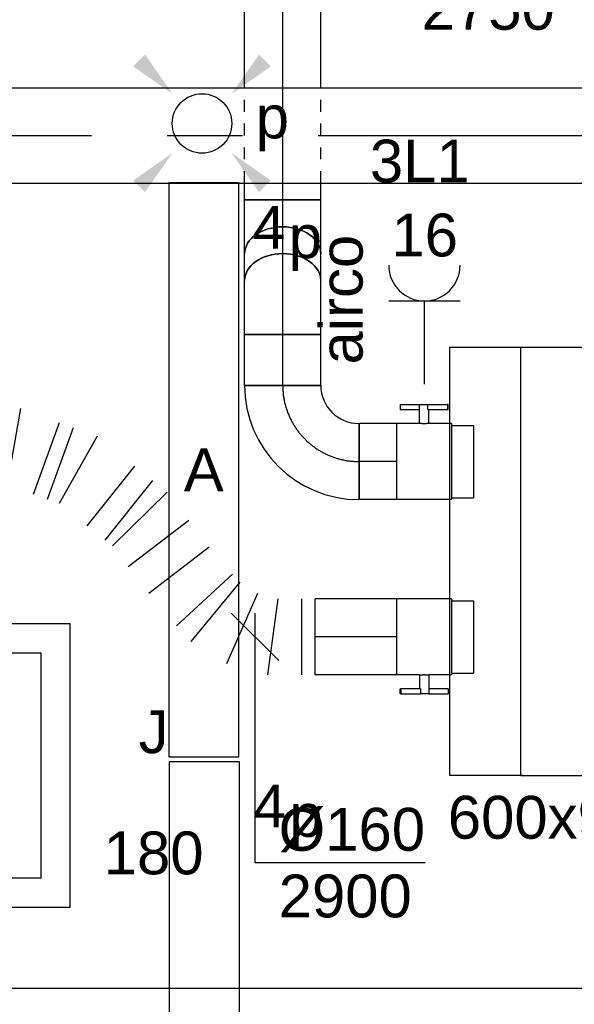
# Model space of a CAD drawing. Extents: x -238422 to 258194, y -34825 to 126331.
# Tile 191 of 239: x 36939 to 38104, y 14753 to 16822. Entities that reach past the tile are written whole.
import ezdxf
from ezdxf.enums import TextEntityAlignment as Align

# ---------------------------------------------------------------- set-up
doc = ezdxf.new("R2010")
doc.units = 0
doc.header["$LTSCALE"] = 50
for name, pattern in [('2322140', [45, 40, -5]), ('CENTER2', [28.575000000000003, 19.05, -3.175, 3.175, -3.175]), ('STREEPJES', [0.1, 0.05, -0.05])]:
    doc.linetypes.add(name, pattern=pattern)
doc.layers.get('0').update_dxf_attribs({"linetype": 'CONTINUOUS'})
for name, color, linetype in [('AIRCO', 3, 'CONTINUOUS'), ('EL6222--', 3, 'CONTINUOUS'), ('EL6311--', 3, 'CONTINUOUS'), ('WL5448--', 4, 'CONTINUOUS'), ('WL570---_TOEVOER', 3, 'CONTINUOUS'), ('WL570---_TOEVOER_HL', 8, 'CONTINUOUS'), ('WL570---_TOEVOER_RST', 2, 'CONTINUOUS'), ('WL570---_TOEVOER_RST_HL', 1, 'CONTINUOUS'), ('WL5911--_D', 2, 'CONTINUOUS'), ('WM570---_TOEVOER', 1, 'CONTINUOUS'), ('WM570---_TOEVOER_PR', 1, 'CONTINUOUS'), ('WM570---_TOEVOER_RST_PR', 1, 'CONTINUOUS')]:
    doc.layers.add(name, color=color, linetype=linetype)
doc.styles.add('BURO-018', font='ARIAL.TTF', dxfattribs={"height": 90})
doc.styles.add('BURO-025', font='ARIAL.TTF', dxfattribs={"height": 125})

# ---------------------------------------------------------------- blocks, each defined once
blk = doc.blocks.new('E001611207146')
at = {"color": 0}
for p, q in [((-12.07, -1.46), (-12.07, 1.46)), ((-12.07, 1.46), (12.07, 1.46)), ((12.07, 1.46), (12.07, -1.46)), ((12.07, -1.46), (-12.07, -1.46))]:
    blk.add_line(p, q, dxfattribs=at)
at = {"color": 0, "linetype": 'Continuous', "style": 'BURO-018'}
for tag, p in [('E_GKAST', (0, 8)), ('E_GROEP', (0, 5)), ('E_SGROEP', (4.5, 5)), ('E_ARMCODE', (0, 0)), ('E_SLET', (4.5, -3))]:
    blk.add_attdef(tag, text='', height=1.8, dxfattribs=at).set_placement(p, align=Align.MIDDLE)
blk = doc.blocks.new('E00411')
at = {"color": 0, "linetype": 'Continuous'}
blk.add_circle((0, 0), 1.25, dxfattribs=at)
for points in [[(-2.891705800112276, 2.395768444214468), (-2.395768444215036, 2.891705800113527), (-1.237436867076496, 1.237436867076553)], [(2.395768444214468, 2.891705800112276), (2.891705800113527, 2.395768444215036), (1.237436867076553, 1.237436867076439)], [(-2.395768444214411, -2.891705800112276), (-2.89170580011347, -2.395768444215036), (-1.237436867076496, -1.237436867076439)], [(2.89170580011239, -2.395768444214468), (2.395768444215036, -2.891705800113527), (1.237436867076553, -1.237436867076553)]]:
    blk.add_solid(points, dxfattribs=at)
at = {"color": 0, "linetype": 'Continuous', "style": 'BURO-018'}
for tag, height, p in [('E_SLET1', 1.8, (-2.842e-13, 4.641705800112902)), ('E_GROEP', 1.799999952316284, (0, 0)), ('E_GKAST', 1.799999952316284, (0, 0))]:
    blk.add_attdef(tag, text='', height=height, dxfattribs=at).set_placement(p, align=Align.MIDDLE)
at = {"color": 0, "linetype": 'Continuous', "style": 'BURO-018', "flags": 1}
for tag in ['E_MATCODE', 'E_SGROEP']:
    blk.add_attdef(tag, text='', height=1.799999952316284, dxfattribs=at).set_placement((0, 0), align=Align.MIDDLE)
blk = doc.blocks.new('*U1112')
at = {"color": 0, "ltscale": 10}
for p, q in [((0, 80.00000000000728, -2750), (35.21573101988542, 80.00000000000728, -2750)), ((0, -79.99999999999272, -2750), (2.939152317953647e-14, 80.00000000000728, -2750)), ((235.2157310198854, 80.00000000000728, -2750), (654.8119637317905, 80.0000000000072, -2750)), ((654.8119637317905, 80.00000000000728, -2750), (654.8119637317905, -79.99999999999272, -2750)), ((0, -79.99999999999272, -2750), (35.21573101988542, -79.99999999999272, -2750)), ((235.2157310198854, -79.99999999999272, -2750), (654.8119637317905, -79.9999999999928, -2750))]:
    blk.add_line(p, q, dxfattribs=at)
at = {"color": 8, "linetype": 'STREEPJES', "ltscale": 10}
for p, q in [((35.21573101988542, 80.00000000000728, -2750), (235.2157310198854, 80.00000000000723, -2750)), ((35.21573101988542, -79.99999999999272, -2750), (235.2157310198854, -79.99999999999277, -2750))]:
    blk.add_line(p, q, dxfattribs=at)
at = {"layer": 'WL570---_TOEVOER_HL', "linetype": 'CENTER2'}
blk.add_line((0, 7.275957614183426e-12, -2750), (654.8119637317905, 7.155670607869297e-12, -2750), dxfattribs=at)
at = {"layer": 'WM570---_TOEVOER_PR', "color": 1, "style": 'BURO-018'}
blk.add_attdef('POSNR', text='', height=90, dxfattribs=at).set_placement((0, 0), align=Align.MIDDLE)
blk = doc.blocks.new('*U1114')
at = {"color": 0, "ltscale": 10}
for p, q in [((-46.88117959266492, 80, -2749.999999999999), (-31.98059461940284, 80, -2749.999999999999)), ((-31.98059461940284, 80, -2749.999999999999), (4.518235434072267, 80, -2749.999999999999)), ((4.518235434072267, 80, -2749.999999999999), (45.22739064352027, 79.99999999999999, -2749.999999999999)), ((45.22739064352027, 80, -2749.999999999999), (66.30000000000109, 80, -2749.999999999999)), ((66.30000000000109, 80, -2749.999999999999), (66.30000000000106, -80, -2749.999999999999)), ((-46.88117959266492, -80, -2749.999999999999), (-31.98059461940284, -80, -2749.999999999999)), ((-31.98059461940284, -80, -2749.999999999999), (4.518235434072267, -80, -2749.999999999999)), ((4.518235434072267, -80, -2749.999999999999), (45.22739064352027, -80.00000000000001, -2749.999999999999)), ((45.22739064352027, -80, -2749.999999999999), (66.30000000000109, -80, -2749.999999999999))]:
    blk.add_line(p, q, dxfattribs=at)
blk.add_ellipse((-46.88117959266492, 0, -2749.999999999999), major_axis=(1.469576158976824e-14, 80), ratio=0.7071067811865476, start_param=3.141592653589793, end_param=6.283185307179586, dxfattribs=at)
at = {"layer": 'WL570---_TOEVOER_HL', "linetype": 'CENTER2'}
blk.add_line((-46.88117959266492, 0, -2749.999999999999), (66.30000000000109, -2.079104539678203e-14, -2749.999999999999), dxfattribs=at)
at = {"layer": 'WM570---_TOEVOER_PR', "color": 1, "style": 'BURO-018'}
blk.add_attdef('POSNR', text='', height=90, dxfattribs=at).set_placement((0, 0), align=Align.MIDDLE)
blk = doc.blocks.new('*U1115')
at = {"color": 0, "ltscale": 10}
for p, q in [((7.275957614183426e-12, 80.00000000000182, -2900), (7.256363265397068e-12, -79.99999999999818, -2900)), ((28.15129324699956, 80.00000000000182, -2900), (28.15129324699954, -79.99999999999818, -2900)), ((78.4454799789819, -79.99999999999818, -2900), (100.5883734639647, 80.00000000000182, -2900)), ((185.8309466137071, 55.94532409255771, -2900), (121.0667665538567, -92.02733795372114, -2900)), ((158.819673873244, -115.1779084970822, -2900), (261.3367612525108, 9.644183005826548, -2900)), ((291.383370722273, -22.88937177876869, -2900), (173.8429786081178, -131.4446858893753, -2900)), ((349.9225463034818, -91.53158080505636, -2900), (222.933594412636, -188.8650596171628, -2900)), ((392.8423822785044, -147.5281921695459, -2900), (265.8534303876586, -244.8616709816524, -2900)), ((311.0251785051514, -303.7963049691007, -2900), (426.158215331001, -190.9946620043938, -2900)), ((441.3806359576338, -203.1644908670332, -2900), (341.4700197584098, -328.1359626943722, -2900)), ((479.2381577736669, -233.4303449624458, -2900), (379.3275415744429, -358.4018167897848, -2900)), ((458.4917345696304, -421.691007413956, -2900), (537.7490151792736, -280.207867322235, -2900)), ((562.6166493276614, -289.1965397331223, -2900), (508.2270028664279, -439.6683522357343, -2900)), ((737.2232354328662, -285.0532157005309, -2900), (891.059275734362, -329.0358566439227, -2900)), ((591.8387094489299, -299.759165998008, -2900), (537.4490629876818, -450.2309785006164, -2900)), ((619.3915850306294, -479.8499797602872, -2900), (647.4210005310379, -319.8499797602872, -2900)), ((675.4504160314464, -319.8499797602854, -2900), (675.4504160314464, -479.8499797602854, -2900)), ((724.4978817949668, -479.8499797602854, -2900), (709.2629950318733, -319.8499797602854, -2900)), ((724.2241104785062, -316.9747755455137, -2900), (754.4201126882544, -474.0995713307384, -2900)), ((777.1354865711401, -469.7341656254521, -2900), (725.1484739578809, -316.7971327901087, -2900)), ((726.8307402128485, -315.9521479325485, -2900), (818.4756171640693, -448.9694476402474, -2900)), ((852.604636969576, -417.7382145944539, -2900), (728.2195625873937, -314.6812460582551, -2900)), ((729.21010804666, -313.0803591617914, -2900), (876.9463715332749, -378.3979061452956, -2900))]:
    blk.add_line(p, q, dxfattribs=at)
at = {"color": 8, "linetype": 'STREEPJES', "ltscale": 10, "extrusion": (0, 0, -1)}
blk.add_ellipse((799.2375376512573, -168.800798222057, -2900), major_axis=(78.31187173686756, 16.62486336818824), ratio=0.7881661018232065, start_param=3.959169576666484, end_param=6.148669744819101, dxfattribs=at)
at = {"color": 0, "ltscale": 10}
for centre, major_axis, ratio, start_param, end_param in [((806.0240659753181, -193.2684452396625, -2900), (-72.36640419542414, -34.48554720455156), 0.929755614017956, 5.158286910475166, 6.121057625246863), ((821.3835222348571, -199.8975110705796, -2900), (59.75689974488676, -53.70932204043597), 0.9642661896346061, 3.487629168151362, 4.332393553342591), ((806.0240659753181, -193.2684452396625, -2900), (-72.36640419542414, -34.48554720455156), 0.929755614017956, 6.121057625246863, 6.445312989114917), ((831.2542738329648, -214.8171054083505, -2900), (79.99808028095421, -0.554212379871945), 0.04391913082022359, 3.141592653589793, 6.283185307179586), ((831.2542738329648, -214.8171054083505, -2900), (79.99808028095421, -0.554212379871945), 0.04391913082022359, 0, 0.4879099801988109)]:
    blk.add_ellipse(centre, major_axis=major_axis, ratio=ratio, start_param=start_param, end_param=end_param, dxfattribs=at)
at = {"color": 0, "ltscale": 10, "extrusion": (0, 0, -1)}
for centre, major_axis, ratio, start_param, end_param in [((813.6268124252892, -203.9439888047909, -2900), (-18.85869713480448, -78.57337026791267), 0.9767459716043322, 0.7491895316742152, 2.116177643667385), ((799.2375376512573, -168.800798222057, -2900), (78.31187173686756, 16.62486336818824), 0.7881661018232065, 3.09319124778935, 3.189994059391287), ((831.0244370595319, -247.9930165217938, -2900), (79.92200650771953, -11.48310605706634), 0.02197016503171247, 6.280183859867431, 9.421776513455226)]:
    blk.add_ellipse(centre, major_axis=major_axis, ratio=ratio, start_param=start_param, end_param=end_param, dxfattribs=at)
at = {"layer": 'WM570---_TOEVOER_PR', "color": 1, "style": 'BURO-018'}
blk.add_attdef('POSNR', text='', height=90, dxfattribs=at).set_placement((0, 0), align=Align.MIDDLE)
blk = doc.blocks.new('*U1116')
at = {"color": 0, "ltscale": 10}
for p, q in [((7.275957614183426e-12, 80.00000000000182, -2900), (171.4086722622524, 80.0000000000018, -2900)), ((171.4086722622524, 80.00000000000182, -2900), (171.4086722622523, -79.99999999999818, -2900)), ((7.275957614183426e-12, -79.99999999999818, -2900), (171.4086722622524, -79.9999999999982, -2900))]:
    blk.add_line(p, q, dxfattribs=at)
at = {"layer": 'WL570---_TOEVOER_HL', "linetype": 'CENTER2'}
blk.add_line((7.275957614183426e-12, 1.818989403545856e-12, -2900), (171.4086722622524, 1.797997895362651e-12, -2900), dxfattribs=at)
at = {"layer": 'WM570---_TOEVOER_PR', "color": 1, "style": 'BURO-018'}
blk.add_attdef('POSNR', text='', height=90, dxfattribs=at).set_placement((0, 0), align=Align.MIDDLE)
blk = doc.blocks.new('*U1118')
at = {"color": 2, "ltscale": 10}
for p, q in [((-9.541666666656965, 120, -2900), (-50.2466210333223, 120, -2900)), ((-50.2466210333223, 109.3333333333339, -2900), (-50.2466210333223, 120, -2900)), ((-50.2466210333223, 109.3333333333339, -2900), (-9.541666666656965, 109.3333333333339, -2900)), ((-9.541666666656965, 80.00000000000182, -2900), (-9.54166666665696, 120.0000000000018, -2900)), ((-9.541666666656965, 120.0000000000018, -2900), (7.515583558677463, 120.0000000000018, -2900)), ((7.515583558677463, 109.3333333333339, -2900), (7.515583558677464, 120, -2900)), ((48.91328769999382, 120, -2900), (7.515583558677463, 120, -2900)), ((7.515583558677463, 109.3333333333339, -2900), (48.91328769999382, 109.3333333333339, -2900)), ((9.541666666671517, 80.00000000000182, -2900), (9.54166666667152, 109.3333333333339, -2900)), ((48.91328769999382, 120, -2900), (50.24662103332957, 120.0000000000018, -2900)), ((48.91328769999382, 109.3333333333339, -2900), (48.91328769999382, 120, -2900)), ((50.24662103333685, 109.3333333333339, -2900), (48.91328769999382, 109.3333333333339, -2900)), ((50.24662103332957, 120.0000000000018, -2900), (50.24662103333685, 109.3333333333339, -2900)), ((-57.24999999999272, 76.00000000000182, -2900), (-103.9499999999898, 76.00000000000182, -2900)), ((-103.9499999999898, -75.99999999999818, -2900), (-103.9499999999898, 76.00000000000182, -2900)), ((-57.24999999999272, 80.00000000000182, -2900), (-9.541666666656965, 80.00000000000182, -2900)), ((-57.24999999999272, -79.99999999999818, -2900), (-57.2499999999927, 80.00000000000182, -2900)), ((9.541666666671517, 80.00000000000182, -2900), (57.25000000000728, 80.00000000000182, -2900)), ((57.25000000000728, 80.00000000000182, -2900), (57.25000000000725, -79.99999999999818, -2900)), ((-57.24999999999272, -75.99999999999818, -2900), (-103.9499999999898, -75.99999999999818, -2900)), ((-57.24999999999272, -79.99999999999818, -2900), (57.25000000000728, -79.9999999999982, -2900))]:
    blk.add_line(p, q, dxfattribs=at)
blk.add_spline([(9.492711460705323, 79.99417583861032, -2900), (9.346348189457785, 79.97693931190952, -2900), (9.104078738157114, 79.94898902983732, -2900), (8.76838911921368, 79.91145878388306, -2900), (8.342723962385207, 79.86587281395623, -2900), (7.831451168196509, 79.81408537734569, -2900), (7.239817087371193, 79.75820677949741, -2900), (6.573892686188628, 79.70051858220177, -2900), (5.840511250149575, 79.64338119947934, -2900), (5.047198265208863, 79.58913749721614, -2900), (4.202094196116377, 79.54001629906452, -2900), (3.313870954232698, 79.49803983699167, -2900), (2.391642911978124, 79.4649391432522, -2900), (1.444873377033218, 79.44208114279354, -2900), (0.4832774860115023, 79.43041076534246, -2900), (-0.4832774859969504, 79.43041076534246, -2900), (-1.444873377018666, 79.44208114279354, -2900), (-2.391642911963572, 79.4649391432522, -2900), (-3.313870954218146, 79.49803983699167, -2900), (-4.202094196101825, 79.54001629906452, -2900), (-5.047198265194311, 79.58913749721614, -2900), (-5.840511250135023, 79.64338119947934, -2900), (-6.573892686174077, 79.70051858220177, -2900), (-7.239817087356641, 79.75820677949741, -2900), (-7.831451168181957, 79.81408537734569, -2900), (-8.342723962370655, 79.86587281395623, -2900), (-8.768389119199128, 79.91145878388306, -2900), (-9.104078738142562, 79.94898902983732, -2900), (-9.346348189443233, 79.97693931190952, -2900), (-9.49271146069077, 79.99417583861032, -2900), (-9.541666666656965, 80.00000000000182, -2900)], degree=3, dxfattribs=at)
at = {"layer": 'WL570---_TOEVOER', "color": 1, "style": 'BURO-018'}
blk.add_attdef('I', text='', height=90, dxfattribs=at).set_placement((0, 0), align=Align.MIDDLE)
at = {"layer": 'WM570---_TOEVOER_PR', "color": 1, "style": 'BURO-018'}
blk.add_attdef('POSNR', text='', height=90, dxfattribs=at).set_placement((0, 0), align=Align.MIDDLE)
blk = doc.blocks.new('*U1119')
at = {"color": 0, "ltscale": 10}
for p, q in [((-1.818989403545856e-12, 80, -2853.118820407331), (56.23764081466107, 79.99999999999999, -2853.118820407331)), ((-1.818989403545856e-12, -80, -2853.118820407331), (56.23764081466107, -80.00000000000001, -2853.118820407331))]:
    blk.add_line(p, q, dxfattribs=at)
blk.add_ellipse((-1.818989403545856e-12, 0, -2853.118820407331), major_axis=(1.469576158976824e-14, 80), ratio=0.7071067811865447, start_param=3.141592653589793, end_param=6.283185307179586, dxfattribs=at)
at = {"color": 0, "ltscale": 10, "extrusion": (0, 0, -1)}
blk.add_ellipse((56.23764081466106, 0, -2853.118820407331), major_axis=(1.469576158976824e-14, 80), ratio=0.7071067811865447, start_param=0, end_param=3.141592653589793, dxfattribs=at)
at = {"layer": 'WL570---_TOEVOER_HL', "linetype": 'CENTER2'}
blk.add_line((-1.818989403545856e-12, 0, -2853.118820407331), (56.23764081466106, -1.033068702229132e-14, -2853.118820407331), dxfattribs=at)
at = {"layer": 'WM570---_TOEVOER_PR', "color": 1, "style": 'BURO-018'}
blk.add_attdef('POSNR', text='', height=90, dxfattribs=at).set_placement((0, 0), align=Align.MIDDLE)
blk = doc.blocks.new('*U1120')
at = {"color": 0, "ltscale": 10}
for p, q in [((-66.29999999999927, 80, -2900), (-45.22739064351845, 80, -2900)), ((-66.29999999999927, -80, -2900), (-66.29999999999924, 80, -2900)), ((-45.22739064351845, 80, -2900), (-4.518235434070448, 79.99999999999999, -2900)), ((-4.518235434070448, 80, -2900), (31.98059461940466, 80, -2900)), ((31.98059461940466, 80, -2900), (46.88117959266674, 80, -2900)), ((-66.29999999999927, -80, -2900), (-45.22739064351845, -80, -2900)), ((-45.22739064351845, -80, -2900), (-4.518235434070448, -80.00000000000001, -2900)), ((-4.518235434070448, -80, -2900), (31.98059461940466, -80, -2900)), ((31.98059461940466, -80, -2900), (46.88117959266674, -80, -2900))]:
    blk.add_line(p, q, dxfattribs=at)
at = {"color": 0, "ltscale": 10, "extrusion": (1.077753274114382e-33, 2.465190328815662e-32, -1)}
blk.add_ellipse((46.88117959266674, 0, -2900), major_axis=(1.469576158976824e-14, 80), ratio=0.7071067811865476, start_param=0, end_param=3.141592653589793, dxfattribs=at)
at = {"layer": 'WL570---_TOEVOER_HL', "linetype": 'CENTER2'}
blk.add_line((-66.29999999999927, 0, -2900), (46.88117959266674, -2.079104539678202e-14, -2900), dxfattribs=at)
at = {"layer": 'WM570---_TOEVOER_PR', "color": 1, "style": 'BURO-018'}
blk.add_attdef('POSNR', text='', height=90, dxfattribs=at).set_placement((0, 0), align=Align.MIDDLE)
blk = doc.blocks.new('*U1121')
at = {"color": 0, "ltscale": 10}
for p, q in [((0, 80.00000000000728, -2900), (107.1619073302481, 80.00000000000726, -2900)), ((0, -79.99999999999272, -2900), (2.939152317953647e-14, 80.00000000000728, -2900)), ((107.1619073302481, 80.00000000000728, -2900), (107.1619073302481, -79.99999999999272, -2900)), ((0, -79.99999999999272, -2900), (107.1619073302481, -79.99999999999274, -2900))]:
    blk.add_line(p, q, dxfattribs=at)
at = {"layer": 'WL570---_TOEVOER_HL', "linetype": 'CENTER2'}
blk.add_line((0, 7.275957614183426e-12, -2900), (107.1619073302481, 7.256272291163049e-12, -2900), dxfattribs=at)
at = {"layer": 'WM570---_TOEVOER_PR', "color": 1, "style": 'BURO-018'}
blk.add_attdef('POSNR', text='', height=90, dxfattribs=at).set_placement((0, 0), align=Align.MIDDLE)
blk = doc.blocks.new('*U1122')
at = {"color": 0, "ltscale": 10}
for p, q in [((-159.9999999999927, 76.00000000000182, -2900), (-161.2125040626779, 76.00000000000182, -2900)), ((-159.9999999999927, -79.99999999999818, -2900), (-159.9999999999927, 80.00000000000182, -2900)), ((-159.9999999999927, -75.99999999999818, -2900), (-159.9999999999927, 76.00000000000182, -2900)), ((-159.9999999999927, -75.99999999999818, -2900), (-161.2125040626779, -75.99999999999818, -2900)), ((80.00000000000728, -159.9999999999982, -2900), (-79.99999999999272, -159.9999999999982, -2900))]:
    blk.add_line(p, q, dxfattribs=at)
for centre, radius, start, end in [((-159.9999999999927, -160, -2900), 240.0000000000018, 3.996802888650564e-13, 90), ((-160, -160.0000000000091, -2900), 80.00000000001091, 7.833733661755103e-12, 89.99999999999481)]:
    blk.add_arc(centre, radius, start, end, dxfattribs=at)
at = {"layer": 'WL570---_TOEVOER_HL', "linetype": 'CENTER2'}
blk.add_arc((-159.9999999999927, -159.9999999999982, -2900), 160, 0, 90, dxfattribs=at)
at = {"layer": 'WM570---_TOEVOER_PR', "color": 1, "style": 'BURO-018'}
blk.add_attdef('POSNR', text='', height=90, dxfattribs=at).set_placement((0, 0), align=Align.MIDDLE)
blk = doc.blocks.new('*U1123')
at = {"color": 0, "ltscale": 10}
for p, q in [((7.275957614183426e-12, 80.00000000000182, -2900), (78.66656338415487, 80.0000000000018, -2900)), ((78.66656338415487, 80.00000000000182, -2900), (78.66656338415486, -79.99999999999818, -2900)), ((7.275957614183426e-12, -79.99999999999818, -2900), (78.66656338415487, -79.9999999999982, -2900))]:
    blk.add_line(p, q, dxfattribs=at)
at = {"layer": 'WL570---_TOEVOER_HL', "linetype": 'CENTER2'}
blk.add_line((7.275957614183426e-12, 1.818989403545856e-12, -2900), (78.66656338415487, 1.809355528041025e-12, -2900), dxfattribs=at)
at = {"layer": 'WM570---_TOEVOER_PR', "color": 1, "style": 'BURO-018'}
blk.add_attdef('POSNR', text='', height=90, dxfattribs=at).set_placement((0, 0), align=Align.MIDDLE)
blk = doc.blocks.new('*U1124')
at = {"color": 2, "ltscale": 10}
for p, q in [((-57.24999999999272, 76.00000000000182, -2900), (-103.9499999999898, 76.00000000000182, -2900)), ((-103.9499999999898, -75.99999999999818, -2900), (-103.9499999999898, 76.00000000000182, -2900)), ((-57.24999999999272, 80.00000000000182, -2900), (57.25000000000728, 80.0000000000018, -2900)), ((-57.24999999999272, -79.99999999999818, -2900), (-57.2499999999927, 80.00000000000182, -2900)), ((57.25000000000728, 80.00000000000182, -2900), (57.25000000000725, -79.99999999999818, -2900)), ((-57.24999999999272, -75.99999999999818, -2900), (-103.9499999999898, -75.99999999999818, -2900)), ((-57.24999999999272, -79.99999999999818, -2900), (-9.541666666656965, -79.99999999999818, -2900)), ((-9.541666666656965, -79.99999999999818, -2900), (-9.541666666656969, -109.3333333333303, -2900)), ((9.541666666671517, -79.99999999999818, -2900), (9.541666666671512, -119.9999999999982, -2900)), ((9.541666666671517, -79.99999999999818, -2900), (57.25000000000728, -79.99999999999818, -2900)), ((-50.2466210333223, -109.3333333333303, -2900), (-50.2466210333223, -119.9999999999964, -2900)), ((-48.91328769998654, -109.3333333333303, -2900), (-50.2466210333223, -109.3333333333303, -2900)), ((-50.2466210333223, -119.9999999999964, -2900), (-48.91328769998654, -119.9999999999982, -2900)), ((-7.515583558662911, -109.3333333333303, -2900), (-48.91328769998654, -109.3333333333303, -2900)), ((-48.91328769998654, -119.9999999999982, -2900), (-48.91328769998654, -109.3333333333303, -2900)), ((-7.515583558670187, -119.9999999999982, -2900), (-48.91328769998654, -119.9999999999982, -2900)), ((-7.515583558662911, -109.3333333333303, -2900), (-7.515583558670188, -119.9999999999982, -2900)), ((9.541666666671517, -119.9999999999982, -2900), (-7.515583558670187, -119.9999999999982, -2900)), ((50.24662103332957, -109.3333333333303, -2900), (9.541666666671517, -109.3333333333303, -2900)), ((50.24662103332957, -119.9999999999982, -2900), (9.541666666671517, -119.9999999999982, -2900)), ((50.24662103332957, -119.9999999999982, -2900), (50.24662103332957, -109.3333333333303, -2900))]:
    blk.add_line(p, q, dxfattribs=at)
blk.add_spline([(-9.49271146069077, -79.99417583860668, -2900), (-9.346348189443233, -79.97693931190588, -2900), (-9.104078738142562, -79.94898902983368, -2900), (-8.768389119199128, -79.91145878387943, -2900), (-8.342723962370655, -79.86587281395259, -2900), (-7.831451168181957, -79.81408537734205, -2900), (-7.239817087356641, -79.75820677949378, -2900), (-6.573892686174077, -79.70051858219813, -2900), (-5.840511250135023, -79.6433811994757, -2900), (-5.047198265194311, -79.5891374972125, -2900), (-4.202094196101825, -79.54001629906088, -2900), (-3.313870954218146, -79.49803983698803, -2900), (-2.391642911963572, -79.46493914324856, -2900), (-1.444873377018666, -79.4420811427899, -2900), (-0.4832774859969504, -79.43041076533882, -2900), (0.4832774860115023, -79.43041076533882, -2900), (1.444873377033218, -79.4420811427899, -2900), (2.391642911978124, -79.46493914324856, -2900), (3.313870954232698, -79.49803983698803, -2900), (4.202094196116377, -79.54001629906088, -2900), (5.047198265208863, -79.5891374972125, -2900), (5.840511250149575, -79.6433811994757, -2900), (6.573892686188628, -79.70051858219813, -2900), (7.239817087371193, -79.75820677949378, -2900), (7.831451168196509, -79.81408537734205, -2900), (8.342723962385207, -79.86587281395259, -2900), (8.76838911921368, -79.91145878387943, -2900), (9.104078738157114, -79.94898902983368, -2900), (9.346348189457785, -79.97693931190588, -2900), (9.492711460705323, -79.99417583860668, -2900), (9.541666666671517, -79.99999999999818, -2900)], degree=3, dxfattribs=at)
at = {"layer": 'WL570---_TOEVOER', "color": 1, "style": 'BURO-018'}
blk.add_attdef('I', text='', height=90, dxfattribs=at).set_placement((0, 0), align=Align.MIDDLE)
at = {"layer": 'WM570---_TOEVOER_PR', "color": 1, "style": 'BURO-018'}
blk.add_attdef('POSNR', text='', height=90, dxfattribs=at).set_placement((0, 0), align=Align.MIDDLE)
blk = doc.blocks.new('*U1131')
at = {"color": 0, "ltscale": 10}
for p, q in [((-97.30046948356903, 297.5, -2757.5), (-297.5, 297.5, -2757.5)), ((-297.5, 297.5, -2757.5), (-297.5, -297.5, -2757.5)), ((297.5, 297.5, -2757.5), (97.30046948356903, 297.5, -2757.5)), ((297.5, -297.5, -2757.5), (297.5, 297.5, -2757.5)), ((236.5, 236.5, -2757.5), (-236.5, 236.5, -2757.5)), ((-236.5, -236.5, -2757.5), (-236.5, 236.5, -2757.5)), ((236.5, -236.5, -2757.5), (236.5, 236.5, -2757.5)), ((236.5, -236.5, -2757.5), (-236.5, -236.5, -2757.5)), ((-297.5, -297.5, -2757.5), (297.5, -297.5, -2757.5))]:
    blk.add_line(p, q, dxfattribs=at)
at = {"color": 8, "linetype": 'STREEPJES', "ltscale": 10}
for p, q in [((97.30046948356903, 297.5, -2757.5), (-97.30046948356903, 297.5, -2757.5)), ((0, 0, -2757.5), (-50, 86.60254037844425, -2757.5)), ((0, 0, -2757.5), (0, 100, -2757.5)), ((0, 0, -2757.5), (50, 86.60254037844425, -2757.5)), ((0, 0, -2757.5), (-86.60254037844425, 50, -2757.5)), ((0, 0, -2757.5), (86.60254037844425, 50, -2757.5)), ((0, 0, -2757.5), (-100, 0, -2757.5)), ((0, 0, -2757.5), (-86.60254037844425, -50, -2757.5)), ((0, 0, -2757.5), (-50, -86.60254037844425, -2757.5)), ((0, 0, -2757.5), (0, -100, -2757.5)), ((0, 0, -2757.5), (50, -86.60254037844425, -2757.5)), ((0, 0, -2757.5), (86.60254037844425, -50, -2757.5)), ((0, 0, -2757.5), (100, 0, -2757.5))]:
    blk.add_line(p, q, dxfattribs=at)
at = {"layer": 'WL570---_TOEVOER_RST_HL', "linetype": 'CENTER2'}
blk.add_circle((0, 0, -2757.5), 0.075, dxfattribs=at)
at = {"layer": 'WL570---_TOEVOER_RST', "color": 1, "style": 'BURO-018'}
for tag in ['MC', 'Q']:
    blk.add_attdef(tag, text='', height=90, dxfattribs=at).set_placement((0, 0), align=Align.MIDDLE)
at = {"layer": 'WM570---_TOEVOER_RST_PR', "color": 1, "style": 'BURO-018'}
blk.add_attdef('POSNR', text='', height=90, dxfattribs=at).set_placement((0, 0), align=Align.MIDDLE)
blk = doc.blocks.new('*U1132')
at = {"color": 2, "ltscale": 10}
for p, q in [((450.0000000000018, 300, -2900), (-449.9999999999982, 299.9999999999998, -2900)), ((-449.9999999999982, -300, -2900), (-449.9999999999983, 300, -2900)), ((450.0000000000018, -300, -2900), (450.0000000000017, 300, -2900)), ((450.0000000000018, -300, -2900), (-449.9999999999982, -300.0000000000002, -2900))]:
    blk.add_line(p, q, dxfattribs=at)
at = {"layer": 'WL5911--_D', "color": 2, "style": 'BURO-025'}
blk.add_attdef('POSNR', text='', height=125, dxfattribs=at).set_placement((0, 0), align=Align.MIDDLE)
blk = doc.blocks.new('*U1133')
at = {"layer": 'WM570---_TOEVOER', "color": 0, "ltscale": 10}
for p, q in [((50.03263564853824, -50.00000000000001), (-50.03263564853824, 50.00000000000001)), ((0, 50), (0, -474.3554284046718)), ((0, -474.3554284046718), (357.5716234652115, -474.3554284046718))]:
    blk.add_line(p, q, dxfattribs=at)
at = {"layer": 'WM570---_TOEVOER', "color": 0, "style": 'BURO-018'}
for s, p in [('%%c160', (50, -449.3554284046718)), ('2900', (50, -589.3554284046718))]:
    blk.add_text(s, height=90, dxfattribs=at).set_placement(p)
blk = doc.blocks.new('*U1134')
at = {"layer": 'WM570---_TOEVOER', "color": 0, "ltscale": 10}
for p, q in [((-50, -50), (50, 50)), ((-50, 0), (599.4189832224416, 0))]:
    blk.add_line(p, q, dxfattribs=at)
at = {"layer": 'WM570---_TOEVOER', "color": 0, "style": 'BURO-018'}
for s, p in [('%%c160', (291.8473597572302, 25)), ('2750', (291.8473597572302, -115))]:
    blk.add_text(s, height=90, dxfattribs=at).set_placement(p)
blk = doc.blocks.new('*U1333')
at = {"color": 0, "ltscale": 10}
for p, q in [((0, 100, -2975.000000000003), (4260.086594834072, 100, -2975.000000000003)), ((0, -100, -2975.000000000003), (4260.086594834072, -100, -2975.000000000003))]:
    blk.add_line(p, q, dxfattribs=at)
at = {"layer": 'WL570---_TOEVOER_HL', "linetype": 'CENTER2'}
blk.add_line((0, 0, -2975.000000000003), (4260.086594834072, 0, -2975.000000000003), dxfattribs=at)
at = {"layer": 'WM570---_TOEVOER_PR', "color": 1, "style": 'BURO-018'}
blk.add_attdef('POSNR', text='', height=90, dxfattribs=at).set_placement((0, 0), align=Align.MIDDLE)
blk = doc.blocks.new('111304')
at = {"color": 0, "linetype": 'Continuous'}
for p, q in [((-1.5, 4.5), (1.5, 4.5)), ((0, 1), (0, 4.5))]:
    blk.add_line(p, q, dxfattribs=at)
blk.add_arc((0, 6), 1.5, 180, 0, dxfattribs=at)
at = {"color": 0, "linetype": 'Continuous', "style": 'BURO-018'}
for tag, p in [('E_GKAST', (0, 11.5)), ('E_GROEP', (0, 8.5)), ('E_SGROEP', (4.5, 8.5))]:
    blk.add_attdef(tag, text='', height=1.8, dxfattribs=at).set_placement(p, align=Align.MIDDLE)
at = {"color": 0, "linetype": 'Continuous', "style": 'BURO-018', "flags": 1}
for tag, height, p in [('E_VERMCODE', 1.8, (13, 8.5)), ('E_MATCODE', 1.799999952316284, (0, 0))]:
    blk.add_attdef(tag, text='', height=height, dxfattribs=at).set_placement(p, align=Align.MIDDLE)

msp = doc.modelspace()

# ---------------------------------------------------------------- linework, layer by layer
at = {"layer": 'WL5448--', "linetype": '2322140'}
msp.add_line((38270.89428024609, 14786.6785771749, 2750), (36110.65592834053, 14786.6785771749, 2750), dxfattribs=at)
at = {"layer": 'WL570---_TOEVOER'}
for p, q in [((37841.59192519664, 16134.34020419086), (37841.59192519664, 15234.90161753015)), ((37841.59192519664, 16134.34020419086), (37996.13156576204, 16134.34020419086)), ((37841.59192519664, 15234.90161753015), (37995.19746736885, 15234.90161753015))]:
    msp.add_line(p, q, dxfattribs=at)

# ---------------------------------------------------------------- block references
at = {"layer": 'AIRCO', "rotation": 270}
msp.add_blockref('*U1132', (38291.59192519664, 15684.34020419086, 2900), dxfattribs=at)
at = {"layer": 'EL6222--'}
ref = msp.add_blockref('111304', (37789.16668357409, 16006.13460871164), dxfattribs=dict(at, xscale=50, yscale=50, zscale=50))
ref.add_attrib('E_GROEP', '16', dxfattribs={"layer": '0', "color": 1, "linetype": 'Continuous', "height": 90, "style": 'BURO-018'}).set_placement((37789.73899264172, 16369.70323996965), align=Align.MIDDLE)
at = {"layer": 'EL6311--'}
ref = msp.add_blockref('E00411', (37321.96801573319, 16604.03519402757), dxfattribs=dict(at, xscale=50, yscale=50, zscale=50))
ref.add_attrib('E_SLET1', 'p', dxfattribs={"layer": '0', "color": 1, "linetype": 'Continuous', "height": 90, "style": 'BURO-018'}).set_placement((37469.82638127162, 16604.03519402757), align=Align.MIDDLE)
ref = msp.add_blockref('E001611207146', (37325.63164176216, 15876.17934615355), dxfattribs=dict(at, xscale=50, yscale=50, zscale=50, rotation=90))
ref.add_attrib('E_ARMCODE', 'A', dxfattribs={"layer": '0', "color": 1, "linetype": 'Continuous', "height": 90, "style": 'BURO-018'}).set_placement((37325.63164176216, 15876.17934615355), align=Align.MIDDLE)
ref.add_attrib('E_SLET', 'p', dxfattribs={"layer": '0', "color": 1, "linetype": 'Continuous', "height": 90, "style": 'BURO-018'}).set_placement((37539.14100141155, 16352.63128717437), align=Align.MIDDLE)
ref.add_attrib('E_GROEP', '4', dxfattribs={"layer": '0', "color": 1, "linetype": 'Continuous', "height": 90, "style": 'BURO-018'}).set_placement((37462.29606757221, 16385.82282264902), align=Align.MIDDLE)
ref = msp.add_blockref('E001611207146', (37327.00712396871, 14660.27350407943), dxfattribs=dict(at, xscale=50, yscale=50, zscale=50, rotation=90))
ref.add_attrib('E_ARMCODE', 'A', dxfattribs={"layer": '0', "color": 1, "linetype": 'Continuous', "height": 90, "style": 'BURO-018'}).set_placement((37327.00712396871, 14660.27350407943), align=Align.MIDDLE)
ref.add_attrib('E_SLET', 'p', dxfattribs={"layer": '0', "color": 1, "linetype": 'Continuous', "height": 90, "style": 'BURO-018'}).set_placement((37540.51648361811, 15136.72544510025), align=Align.MIDDLE)
ref.add_attrib('E_GROEP', '4', dxfattribs={"layer": '0', "color": 1, "linetype": 'Continuous', "height": 90, "style": 'BURO-018'}).set_placement((37463.67154977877, 15169.9169805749), align=Align.MIDDLE)
at = {"layer": 'WL570---_TOEVOER'}
for name, p, rotation in [('*U1112', (37491.48579203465, 16443.49354674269, 2750), 90), ('*U1114', (37491.48579203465, 16377.1935467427, 2750), 90), ('*U1119', (37491.48579203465, 16274.07472633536, 2853.118820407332), 90), ('*U1120', (37491.48579203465, 16227.1935467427, 2900), 90), ('*U1121', (37491.48579203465, 16053.73163941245, 2900), 90), ('*U1122', (37491.48579203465, 15893.73163941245, 2900), 180), ('*U1124', (37788.61485948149, 15893.73163941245, 2900), 180), ('*U1115', (37559.95543449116, 15525.44587886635, 2900), 180), ('*U1123', (37731.36485948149, 15893.73163941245, 2900), 180), ('*U1116', (37731.3641067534, 15525.44587886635, 2900), 180), ('*U1118', (37788.6141067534, 15525.44587886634, 2900), 180)]:
    msp.add_blockref(name, p, dxfattribs=dict(at, rotation=rotation))
msp.add_blockref('*U1333', (34708.60299085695, 16578.70927776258, 2975.000000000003), dxfattribs=at)
at = {"layer": 'WL570---_TOEVOER_RST'}
ref = msp.add_blockref('*U1131', (36747.84112625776, 15254.98245726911, 2757.5), dxfattribs=at)
ref.add_attrib('Q', '180', dxfattribs={"color": 1, "height": 90, "style": 'BURO-018'}).set_placement((37220.34112625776, 15071.54267925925), align=Align.MIDDLE)
ref.add_attrib('MC', 'J', dxfattribs={"color": 1, "height": 90, "style": 'BURO-018'}).set_placement((37220.34112625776, 15325.56283391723), align=Align.MIDDLE)
at = {"layer": 'WM570---_TOEVOER'}
for name, p in [('*U1134', (37491.48579203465, 16915.93475081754, 2750)), ('*U1133', (37432.96382618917, 15525.44587886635, 2900))]:
    msp.add_blockref(name, p, dxfattribs=at)

# ---------------------------------------------------------------- texts
at = {"layer": 'EL6222--', "color": 1, "style": 'BURO-018'}
msp.add_text('3L1', height=90, dxfattribs=at).set_placement((37674.61966869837, 16480.03213508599))
msp.add_text('airco', height=90, rotation=90, dxfattribs=at).set_placement((37659.34521952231, 16097.60514469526))
at = {"layer": 'WL570---_TOEVOER', "color": 1, "style": 'BURO-018'}
msp.add_text('600x900x200', height=90, dxfattribs=at).set_placement((37838.29713537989, 15101.39287453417))

doc.saveas('drawing.dxf')
